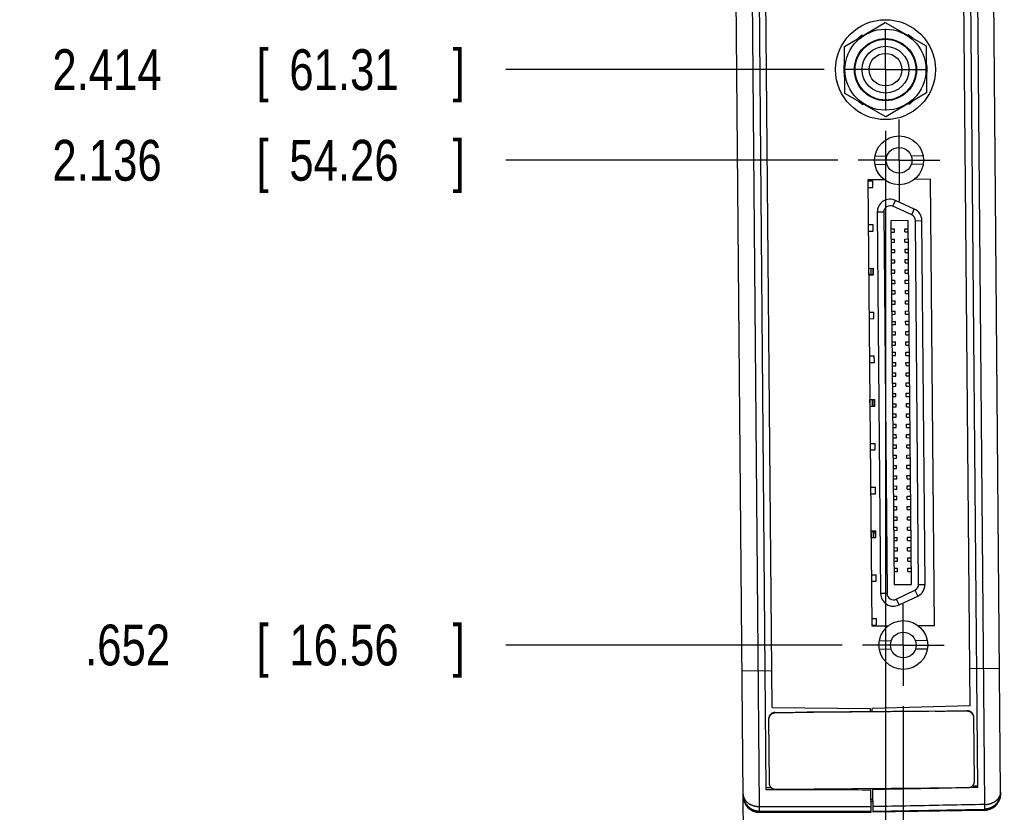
# Model space of a CAD drawing. Header units: inches. Extents: x 0 to 22, y 0 to 17.
# Tile 4 of 36: x 1.9 to 4.9, y 6.4 to 8.8. Entities that reach past the tile are written whole.
import ezdxf

# ---------------------------------------------------------------- set-up
doc = ezdxf.new("R2010")
doc.units = ezdxf.units.IN
doc.header["$LTSCALE"] = 1.21
doc.header["$MEASUREMENT"] = 0
doc.linetypes.add('CENTER', pattern=[0.6, 0.375, -0.075, 0.075, -0.075])
doc.layers.get('0').update_dxf_attribs({"linetype": 'CONTINUOUS'})
doc.layers.add('DEFAULT_1', color=7, linetype='CENTER')
doc.layers.add('DIMENSIONS', color=7, linetype='CONTINUOUS')
doc.styles.get("Standard").update_dxf_attribs({"font": 'txt', "width": 0.8})
doc.dimstyles.new('DIMSTYLE_2', dxfattribs={"dimtxt": 0.125, "dimasz": 0.18, "dimexe": 0.18, "dimexo": 0.0625, "dimgap": 0.09, "dimtad": 0, "dimtih": 1, "dimtoh": 1, "dimdec": 3, "dimzin": 4, "dimdsep": 46, "dimtxsty": 'STANDARD', "dimblk": '_FILLED', "dimblk1": '_FILLED', "dimblk2": '_FILLED', "dimcen": 0.09, "dimadec": 0, "dimazin": 0, "dimtp": 0.01, "dimtm": 0.01, "dimtfac": 1, "dimtdec": 3, "dimtofl": 0, "dimtmove": 0, "dimatfit": 3, "dimldrblk": '_FILLED', "dimfxl": 1, "dimtolj": 1, "dimtzin": 4, "dimarcsym": 0})

# ---------------------------------------------------------------- blocks, each defined once
blk = doc.blocks.new('*D4')
at = {"layer": 'DIMENSIONS', "color": 2, "linetype": 'CONTINUOUS'}
blk.add_line((4.3975, 6.8879), (3.3687, 6.8879), dxfattribs=at)
at = {"layer": 'DIMENSIONS', "color": 2, "linetype": 'CONTINUOUS', "width": 0.8}
for s, p in [('[', (2.6062, 6.8254)), (']', (3.2062, 6.8254)), ('.652', (2.0812, 6.8254)), ('16.56', (2.7062, 6.8254))]:
    blk.add_text(s, height=0.125, dxfattribs=at).set_placement(p)
blk = doc.blocks.new('_FILLED')
at = {"color": 0, "linetype": 'BYBLOCK'}
blk.add_solid([(0, 0), (-1, 0.174), (-1, -0.174)], dxfattribs=at)
blk = doc.blocks.new('*D5')
at = {"layer": 'DIMENSIONS', "color": 2, "linetype": 'CONTINUOUS'}
blk.add_line((4.3846, 8.3721), (3.3687, 8.3721), dxfattribs=at)
at = {"layer": 'DIMENSIONS', "color": 2, "linetype": 'CONTINUOUS', "width": 0.8}
for s, p in [('2.136', (1.9812, 8.3096)), ('[', (2.6062, 8.3096)), ('54.26', (2.7062, 8.3096)), (']', (3.2062, 8.3096))]:
    blk.add_text(s, height=0.125, dxfattribs=at).set_placement(p)
blk = doc.blocks.new('*D6')
at = {"layer": 'DIMENSIONS', "color": 2, "linetype": 'CONTINUOUS'}
blk.add_line((4.3429, 8.6496), (3.3687, 8.6496), dxfattribs=at)
at = {"layer": 'DIMENSIONS', "color": 2, "linetype": 'CONTINUOUS', "width": 0.8}
for s, p in [('2.414', (1.9812, 8.5871)), ('[', (2.6062, 8.5871)), ('61.31', (2.7062, 8.5871)), (']', (3.2062, 8.5871))]:
    blk.add_text(s, height=0.125, dxfattribs=at).set_placement(p)
blk = doc.blocks.new('*D7')
at = {"layer": 'DIMENSIONS', "color": 2, "linetype": 'CONTINUOUS'}
blk.add_line((4.3797, 8.9278), (3.3687, 8.9278), dxfattribs=at)
at = {"layer": 'DIMENSIONS', "color": 2, "linetype": 'CONTINUOUS', "width": 0.8}
for s, p in [('2.692', (1.9812, 8.8653)), ('[', (2.6062, 8.8653)), ('68.37', (2.7062, 8.8653)), (']', (3.2062, 8.8653))]:
    blk.add_text(s, height=0.125, dxfattribs=at).set_placement(p)
blk = doc.blocks.new('*D8')
at = {"layer": 'DIMENSIONS', "color": 2, "linetype": 'CONTINUOUS'}
blk.add_line((4.3667, 10.412), (3.3687, 10.412), dxfattribs=at)
at = {"layer": 'DIMENSIONS', "color": 2, "linetype": 'CONTINUOUS', "width": 0.8}
for s, p in [('4.176', (1.8812, 10.3495)), ('[', (2.5062, 10.3495)), ('106.07', (2.6062, 10.3495)), (']', (3.2062, 10.3495))]:
    blk.add_text(s, height=0.125, dxfattribs=at).set_placement(p)
blk = doc.blocks.new('*D9')
at = {"layer": 'DIMENSIONS', "color": 2, "linetype": 'CONTINUOUS'}
blk.add_line((4.5119, 11.0621), (3.3687, 11.0621), dxfattribs=at)
at = {"layer": 'DIMENSIONS', "color": 2, "linetype": 'CONTINUOUS', "width": 0.8}
for s, p in [('4.826', (1.8812, 10.9996)), ('[', (2.5062, 10.9996)), ('122.59', (2.6062, 10.9996)), (']', (3.2062, 10.9996))]:
    blk.add_text(s, height=0.125, dxfattribs=at).set_placement(p)
blk = doc.blocks.new('*D11')
at = {"layer": 'DIMENSIONS', "color": 2, "linetype": 'CONTINUOUS'}
for p, q in [((4.5851, 6.7003), (4.5851, 6.0531)), ((4.5851, 6.0531), (4.7926, 5.8057)), ((4.7926, 5.8057), (4.7926, 5.4281))]:
    blk.add_line(p, q, dxfattribs=at)
at = {"layer": 'DIMENSIONS', "color": 2, "linetype": 'CONTINUOUS', "width": 0.8}
for s, p in [(']', (4.8551, 5.2656)), ('8.78', (4.8551, 4.8656)), ('[', (4.8551, 4.7656)), ('.346', (4.8551, 4.2406)), ('4X ', (4.8551, 3.9406))]:
    blk.add_text(s, height=0.125, rotation=90, dxfattribs=at).set_placement(p)
blk = doc.blocks.new('*D12')
at = {"layer": 'DIMENSIONS', "color": 2, "linetype": 'CONTINUOUS'}
blk.add_line((4.5305, 8.462), (4.5305, 5.4281), dxfattribs=at)
at = {"layer": 'DIMENSIONS', "color": 2, "linetype": 'CONTINUOUS', "width": 0.8}
for s, p in [(']', (4.593, 5.2656)), ('7.39', (4.593, 4.8656)), ('[', (4.593, 4.7656)), ('.291', (4.593, 4.2406))]:
    blk.add_text(s, height=0.125, rotation=90, dxfattribs=at).set_placement(p)
blk = doc.blocks.new('*D14')
at = {"layer": 'DIMENSIONS', "color": 2, "linetype": 'CONTINUOUS'}
blk.add_line((4.6995, 11.2497), (4.6995, 11.8698), dxfattribs=at)
at = {"layer": 'DIMENSIONS', "color": 2, "linetype": 'CONTINUOUS', "width": 0.8}
for s, p in [(']', (4.762, 13.0573)), ('11.68', (4.762, 12.5573)), ('[', (4.762, 12.4573)), ('.460', (4.762, 11.9323))]:
    blk.add_text(s, height=0.125, rotation=90, dxfattribs=at).set_placement(p)

msp = doc.modelspace()

# ---------------------------------------------------------------- linework, layer by layer
at = {"color": 7, "linetype": 'CONTINUOUS'}
for p, q in [((4.8828, 6.4377), (4.8419, 11.1328)), ((4.0949, 6.4253), (4.0562, 10.8605)), ((4.8127, 6.4515), (4.7743, 10.8523)), ((4.1263, 10.8466), (4.1647, 6.4459)), ((4.1836, 6.6965), (4.1495, 10.5964)), ((4.7895, 6.7018), (4.7555, 10.6016)), ((4.4049, 8.7207), (4.5293, 8.7939)), ((4.5293, 8.7939), (4.6549, 8.7229)), ((4.4606, 8.7535), (4.4589, 8.7551)), ((4.6003, 8.7563), (4.5987, 8.7547)), ((4.4062, 8.5763), (4.4049, 8.7207)), ((4.6549, 8.7229), (4.6561, 8.5785)), ((4.4053, 8.6735), (4.4053, 8.6735)), ((4.6557, 8.6257), (4.6558, 8.6257)), ((4.5318, 8.5053), (4.4062, 8.5763)), ((4.6561, 8.5785), (4.5318, 8.5053)), ((4.4608, 8.5429), (4.4624, 8.5445)), ((4.6005, 8.5457), (4.6021, 8.5441)), ((4.5348, 8.3845), (4.4983, 8.3842)), ((4.6457, 8.3855), (4.6093, 8.3852)), ((4.535, 8.359), (4.4986, 8.3586)), ((4.646, 8.3599), (4.6095, 8.3596)), ((4.5257, 8.3127), (4.4767, 8.3122)), ((4.4767, 8.3122), (4.4886, 6.9463)), ((4.4767, 8.3092), (4.4916, 8.3094)), ((4.4769, 8.2892), (4.4918, 8.2893)), ((4.4918, 8.2893), (4.4916, 8.3094)), ((4.5257, 8.3135), (4.5257, 8.3127)), ((4.6197, 8.3135), (4.6197, 8.3143)), ((4.6687, 8.3139), (4.6197, 8.3135)), ((4.6806, 6.948), (4.6687, 8.3139)), ((4.6188, 8.2229), (4.5611, 8.2492)), ((4.5054, 8.213), (4.5156, 7.0457)), ((4.4779, 8.1752), (4.4928, 8.1754)), ((4.493, 8.1553), (4.4928, 8.1754)), ((4.6003, 8.1873), (4.5472, 8.1868)), ((4.5472, 8.1868), (4.5569, 7.0727)), ((4.6101, 7.0731), (4.6003, 8.1873)), ((4.6516, 7.0737), (4.6419, 8.1874)), ((4.478, 8.1551), (4.493, 8.1553)), ((4.5474, 8.1622), (4.5582, 8.1623)), ((4.5475, 8.1524), (4.5583, 8.1525)), ((4.5583, 8.1525), (4.5582, 8.1623)), ((4.5897, 8.1626), (4.6006, 8.1627)), ((4.5898, 8.1527), (4.5897, 8.1626)), ((4.5898, 8.1527), (4.6006, 8.1528)), ((4.5477, 8.1307), (4.5585, 8.1308)), ((4.5478, 8.1209), (4.5586, 8.121)), ((4.5586, 8.121), (4.5585, 8.1308)), ((4.59, 8.1311), (4.6008, 8.1312)), ((4.5901, 8.1212), (4.59, 8.1311)), ((4.5901, 8.1212), (4.6009, 8.1213)), ((4.548, 8.0992), (4.5588, 8.0993)), ((4.548, 8.0894), (4.5589, 8.0895)), ((4.5589, 8.0895), (4.5588, 8.0993)), ((4.5903, 8.0996), (4.6011, 8.0997)), ((4.5904, 8.0897), (4.5903, 8.0996)), ((4.5904, 8.0897), (4.6012, 8.0898)), ((4.5482, 8.0677), (4.5591, 8.0678)), ((4.5483, 8.0579), (4.5591, 8.058)), ((4.5591, 8.058), (4.5591, 8.0678)), ((4.5906, 8.0681), (4.6014, 8.0682)), ((4.5906, 8.0583), (4.5906, 8.0681)), ((4.5906, 8.0583), (4.6015, 8.0583)), ((4.479, 8.0412), (4.494, 8.0413)), ((4.4792, 8.0211), (4.4942, 8.0213)), ((4.4797, 8.0228), (4.4796, 8.0412)), ((4.4797, 8.0228), (4.4925, 8.0229)), ((4.4872, 8.0229), (4.4871, 8.0413)), ((4.4925, 8.0213), (4.4924, 8.0413)), ((4.4942, 8.0213), (4.494, 8.0413)), ((4.5485, 8.0362), (4.5593, 8.0363)), ((4.5486, 8.0264), (4.5594, 8.0265)), ((4.5594, 8.0265), (4.5593, 8.0363)), ((4.5908, 8.0366), (4.6017, 8.0367)), ((4.5909, 8.0268), (4.5908, 8.0366)), ((4.5909, 8.0268), (4.6017, 8.0268)), ((4.5488, 8.0047), (4.5596, 8.0048)), ((4.5489, 7.9949), (4.5597, 7.995)), ((4.5597, 7.995), (4.5596, 8.0048)), ((4.5911, 8.0051), (4.6019, 8.0052)), ((4.5912, 7.9953), (4.5911, 8.0051)), ((4.5912, 7.9953), (4.602, 7.9954)), ((4.5491, 7.9732), (4.5599, 7.9733)), ((4.5491, 7.9634), (4.56, 7.9635)), ((4.56, 7.9635), (4.5599, 7.9733)), ((4.5914, 7.9736), (4.6022, 7.9737)), ((4.5915, 7.9638), (4.5914, 7.9736)), ((4.5915, 7.9638), (4.6023, 7.9639)), ((4.5493, 7.9417), (4.5602, 7.9418)), ((4.5494, 7.9319), (4.5602, 7.932)), ((4.5602, 7.932), (4.5602, 7.9418)), ((4.5917, 7.9421), (4.6025, 7.9422)), ((4.5917, 7.9323), (4.5917, 7.9421)), ((4.5917, 7.9323), (4.6026, 7.9324)), ((4.4802, 7.9072), (4.4952, 7.9073)), ((4.4953, 7.8873), (4.4952, 7.9073)), ((4.5496, 7.9102), (4.5604, 7.9103)), ((4.5497, 7.9004), (4.5605, 7.9005)), ((4.5605, 7.9005), (4.5604, 7.9103)), ((4.5919, 7.9106), (4.6028, 7.9107)), ((4.592, 7.9008), (4.5919, 7.9106)), ((4.592, 7.9008), (4.6028, 7.9009)), ((4.4804, 7.8871), (4.4953, 7.8873)), ((4.5499, 7.8788), (4.5607, 7.8788)), ((4.55, 7.8689), (4.5608, 7.869)), ((4.5608, 7.869), (4.5607, 7.8788)), ((4.5922, 7.8791), (4.603, 7.8792)), ((4.5923, 7.8693), (4.5922, 7.8791)), ((4.5923, 7.8693), (4.6031, 7.8694)), ((4.5502, 7.8473), (4.561, 7.8474)), ((4.5502, 7.8374), (4.5611, 7.8375)), ((4.5611, 7.8375), (4.561, 7.8474)), ((4.5925, 7.8476), (4.6033, 7.8477)), ((4.5926, 7.8378), (4.5925, 7.8476)), ((4.5926, 7.8378), (4.6034, 7.8379)), ((4.5504, 7.8158), (4.5613, 7.8159)), ((4.5505, 7.8059), (4.5613, 7.806)), ((4.5613, 7.806), (4.5613, 7.8159)), ((4.5928, 7.8161), (4.6036, 7.8162)), ((4.5928, 7.8063), (4.5928, 7.8161)), ((4.5928, 7.8063), (4.6037, 7.8064)), ((4.5507, 7.7843), (4.5615, 7.7844)), ((4.5508, 7.7744), (4.5616, 7.7745)), ((4.5616, 7.7745), (4.5615, 7.7844)), ((4.593, 7.7846), (4.6039, 7.7847)), ((4.5931, 7.7748), (4.593, 7.7846)), ((4.5931, 7.7748), (4.6039, 7.7749)), ((4.4814, 7.7732), (4.4963, 7.7733)), ((4.4815, 7.7531), (4.4965, 7.7532)), ((4.4965, 7.7532), (4.4963, 7.7733)), ((4.551, 7.7528), (4.5618, 7.7529)), ((4.5619, 7.743), (4.5618, 7.7529)), ((4.5933, 7.7531), (4.6041, 7.7532)), ((4.5934, 7.7433), (4.5933, 7.7531)), ((4.5934, 7.7433), (4.6042, 7.7434)), ((4.5511, 7.7429), (4.5619, 7.743)), ((4.5513, 7.7213), (4.5621, 7.7214)), ((4.5622, 7.7115), (4.5621, 7.7214)), ((4.5936, 7.7216), (4.6044, 7.7217)), ((4.5937, 7.7118), (4.5936, 7.7216)), ((4.5513, 7.7114), (4.5622, 7.7115)), ((4.5515, 7.6898), (4.5624, 7.6899)), ((4.5624, 7.68), (4.5624, 7.6899)), ((4.5937, 7.7118), (4.6045, 7.7119)), ((4.5939, 7.6902), (4.6047, 7.6902)), ((4.5939, 7.6803), (4.5939, 7.6902)), ((4.5516, 7.6799), (4.5624, 7.68)), ((4.5518, 7.6583), (4.5626, 7.6584)), ((4.5627, 7.6485), (4.5626, 7.6584)), ((4.5939, 7.6803), (4.6048, 7.6804)), ((4.5941, 7.6587), (4.605, 7.6588)), ((4.5942, 7.6488), (4.5941, 7.6587)), ((4.4825, 7.6392), (4.4975, 7.6393)), ((4.4832, 7.6191), (4.4831, 7.6392)), ((4.4908, 7.6192), (4.4906, 7.6393)), ((4.496, 7.6192), (4.4959, 7.6393)), ((4.4977, 7.6192), (4.4975, 7.6393)), ((4.5519, 7.6484), (4.5627, 7.6485)), ((4.5521, 7.6268), (4.5629, 7.6269)), ((4.563, 7.617), (4.5629, 7.6269)), ((4.5942, 7.6488), (4.605, 7.6489)), ((4.5944, 7.6272), (4.6052, 7.6273)), ((4.5945, 7.6173), (4.5944, 7.6272)), ((4.4827, 7.6191), (4.4977, 7.6192)), ((4.5522, 7.617), (4.563, 7.617)), ((4.5524, 7.5953), (4.5632, 7.5954)), ((4.5633, 7.5856), (4.5632, 7.5954)), ((4.5945, 7.6173), (4.6053, 7.6174)), ((4.5947, 7.5957), (4.6055, 7.5958)), ((4.5948, 7.5858), (4.5947, 7.5957)), ((4.5524, 7.5855), (4.5633, 7.5856)), ((4.5526, 7.5638), (4.5635, 7.5639)), ((4.5635, 7.5541), (4.5635, 7.5639)), ((4.5948, 7.5858), (4.6056, 7.5859)), ((4.595, 7.5642), (4.6058, 7.5643)), ((4.595, 7.5543), (4.595, 7.5642)), ((4.5527, 7.554), (4.5635, 7.5541)), ((4.595, 7.5543), (4.6059, 7.5544)), ((4.5952, 7.5327), (4.6061, 7.5328)), ((4.5953, 7.5228), (4.5952, 7.5327)), ((4.4837, 7.5052), (4.4987, 7.5053)), ((4.4988, 7.4852), (4.4987, 7.5053)), ((4.5529, 7.5323), (4.5637, 7.5324)), ((4.553, 7.5225), (4.5638, 7.5226)), ((4.5638, 7.5226), (4.5637, 7.5324)), ((4.5953, 7.5228), (4.6061, 7.5229)), ((4.4839, 7.4851), (4.4988, 7.4852)), ((4.5532, 7.5008), (4.564, 7.5009)), ((4.5533, 7.491), (4.5641, 7.4911)), ((4.5641, 7.4911), (4.564, 7.5009)), ((4.5955, 7.5012), (4.6063, 7.5013)), ((4.5956, 7.4913), (4.5955, 7.5012)), ((4.5956, 7.4913), (4.6064, 7.4914)), ((4.5535, 7.4693), (4.5643, 7.4694)), ((4.5535, 7.4595), (4.5644, 7.4596)), ((4.5644, 7.4596), (4.5643, 7.4694)), ((4.5958, 7.4697), (4.6066, 7.4698)), ((4.5959, 7.4598), (4.5958, 7.4697)), ((4.5959, 7.4598), (4.6067, 7.4599)), ((4.5537, 7.4378), (4.5646, 7.4379)), ((4.5538, 7.428), (4.5646, 7.4281)), ((4.5646, 7.4281), (4.5646, 7.4379)), ((4.596, 7.4382), (4.6069, 7.4383)), ((4.5961, 7.4284), (4.596, 7.4382)), ((4.5961, 7.4284), (4.607, 7.4284)), ((4.554, 7.4063), (4.5648, 7.4064)), ((4.5541, 7.3965), (4.5649, 7.3966)), ((4.5649, 7.3966), (4.5648, 7.4064)), ((4.5963, 7.4067), (4.6072, 7.4068)), ((4.5964, 7.3969), (4.5963, 7.4067)), ((4.5964, 7.3969), (4.6072, 7.397)), ((4.4849, 7.3712), (4.4998, 7.3713)), ((4.5, 7.3512), (4.4998, 7.3713)), ((4.5543, 7.3748), (4.5651, 7.3749)), ((4.5544, 7.365), (4.5652, 7.3651)), ((4.5652, 7.3651), (4.5651, 7.3749)), ((4.5966, 7.3752), (4.6074, 7.3753)), ((4.5967, 7.3654), (4.5966, 7.3752)), ((4.5967, 7.3654), (4.6075, 7.3655)), ((4.4851, 7.3511), (4.5, 7.3512)), ((4.5546, 7.3433), (4.5654, 7.3434)), ((4.5546, 7.3335), (4.5655, 7.3336)), ((4.5655, 7.3336), (4.5654, 7.3434)), ((4.5969, 7.3437), (4.6077, 7.3438)), ((4.597, 7.3339), (4.5969, 7.3437)), ((4.597, 7.3339), (4.6078, 7.334)), ((4.5548, 7.3118), (4.5657, 7.3119)), ((4.5549, 7.302), (4.5657, 7.3021)), ((4.5657, 7.3021), (4.5657, 7.3119)), ((4.5971, 7.3122), (4.608, 7.3123)), ((4.5972, 7.3024), (4.5971, 7.3122)), ((4.5972, 7.3024), (4.6081, 7.3025)), ((4.5551, 7.2804), (4.5659, 7.2804)), ((4.5552, 7.2705), (4.566, 7.2706)), ((4.566, 7.2706), (4.5659, 7.2804)), ((4.5974, 7.2807), (4.6083, 7.2808)), ((4.5975, 7.2709), (4.5974, 7.2807)), ((4.5975, 7.2709), (4.6083, 7.271)), ((4.4861, 7.2371), (4.501, 7.2373)), ((4.4866, 7.2355), (4.4994, 7.2356)), ((4.4868, 7.2171), (4.4866, 7.2355)), ((4.4943, 7.2171), (4.4941, 7.2355)), ((4.4995, 7.2172), (4.4994, 7.2373)), ((4.5012, 7.2172), (4.501, 7.2373)), ((4.5554, 7.2489), (4.5662, 7.249)), ((4.5555, 7.239), (4.5663, 7.2391)), ((4.5663, 7.2391), (4.5662, 7.249)), ((4.5977, 7.2492), (4.6085, 7.2493)), ((4.5978, 7.2394), (4.5977, 7.2492)), ((4.5978, 7.2394), (4.6086, 7.2395)), ((4.4862, 7.2171), (4.5012, 7.2172)), ((4.5557, 7.2174), (4.5665, 7.2175)), ((4.5557, 7.2075), (4.5666, 7.2076)), ((4.5666, 7.2076), (4.5665, 7.2175)), ((4.598, 7.2177), (4.6088, 7.2178)), ((4.5981, 7.2079), (4.598, 7.2177)), ((4.5981, 7.2079), (4.6089, 7.208)), ((4.5559, 7.1859), (4.5668, 7.186)), ((4.556, 7.176), (4.5668, 7.1761)), ((4.5668, 7.1761), (4.5668, 7.186)), ((4.5982, 7.1862), (4.6091, 7.1863)), ((4.5983, 7.1764), (4.5982, 7.1862)), ((4.5983, 7.1764), (4.6092, 7.1765)), ((4.5562, 7.1544), (4.567, 7.1545)), ((4.5563, 7.1445), (4.5671, 7.1446)), ((4.5671, 7.1446), (4.567, 7.1545)), ((4.5985, 7.1547), (4.6093, 7.1548)), ((4.5986, 7.1449), (4.5985, 7.1547)), ((4.5986, 7.1449), (4.6094, 7.145)), ((4.5565, 7.1229), (4.5673, 7.123)), ((4.5566, 7.113), (4.5674, 7.1131)), ((4.5674, 7.1131), (4.5673, 7.123)), ((4.5988, 7.1232), (4.6096, 7.1233)), ((4.5989, 7.1134), (4.5988, 7.1232)), ((4.5989, 7.1134), (4.6097, 7.1135)), ((4.4872, 7.1031), (4.5022, 7.1033)), ((4.4874, 7.0831), (4.5023, 7.0832)), ((4.5023, 7.0832), (4.5022, 7.1033)), ((4.5569, 7.0727), (4.6101, 7.0731)), ((4.5719, 7.0106), (4.6292, 7.0379)), ((4.4884, 6.9691), (4.5033, 6.9693)), ((4.5035, 6.9492), (4.5033, 6.9693)), ((4.4886, 6.949), (4.5035, 6.9492)), ((4.4886, 6.9463), (4.5376, 6.9467)), ((4.5376, 6.9467), (4.5376, 6.9457)), ((4.6316, 6.9475), (4.6806, 6.948)), ((4.6316, 6.9465), (4.6316, 6.9475)), ((4.5478, 6.9004), (4.5113, 6.9)), ((4.6587, 6.9013), (4.6222, 6.901)), ((4.548, 6.8748), (4.5115, 6.8744)), ((4.6589, 6.8757), (4.6224, 6.8754)), ((4.1836, 6.6965), (4.4836, 6.6939)), ((4.4836, 6.6939), (4.4837, 6.6839)), ((4.7895, 6.7018), (4.4896, 6.6939)), ((4.4897, 6.6839), (4.4896, 6.6939)), ((4.1729, 6.6614), (4.1746, 6.4641)), ((4.7807, 6.6849), (4.1927, 6.6798)), ((4.6825, 6.6856), (4.2909, 6.6822)), ((4.8026, 6.4696), (4.8008, 6.6669)), ((4.1947, 6.4464), (4.7827, 6.4515)), ((4.4864, 6.3757), (4.4857, 6.4489)), ((4.4924, 6.3757), (4.4917, 6.449)), ((4.0949, 6.4254), (4.0949, 6.4253)), ((4.0972, 6.1652), (4.0949, 6.4252)), ((4.8828, 6.4377), (4.8829, 6.4321)), ((4.8829, 6.4321), (4.8829, 6.4322)), ((4.4861, 6.4091), (4.49, 6.4092)), ((4.4921, 6.4092), (4.4861, 6.4092)), ((4.4861, 6.4091), (4.4901, 6.4091)), ((4.4921, 6.4091), (4.4877, 6.4091)), ((4.8633, 6.392), (4.8635, 6.3922)), ((4.8638, 6.3924), (4.864, 6.3925)), ((4.8643, 6.3928), (4.8645, 6.393)), ((4.8648, 6.3932), (4.8649, 6.3933)), ((4.8807, 6.4171), (4.8808, 6.4175)), ((4.1449, 6.3794), (4.4863, 6.3792)), ((4.4864, 6.3757), (4.1449, 6.3757)), ((4.1449, 6.3756), (4.4864, 6.3756)), ((4.4864, 6.3756), (4.4864, 6.3757)), ((4.4923, 6.3792), (4.8338, 6.3855)), ((4.8338, 6.3817), (4.4924, 6.3758)), ((4.8338, 6.3816), (4.8338, 6.3817))]:
    msp.add_line(p, q, dxfattribs=at)
at = {"color": 9, "linetype": 'CONTINUOUS'}
for p, q in [((4.1448, 6.3934), (4.1054, 10.8987)), ((4.7943, 10.9047), (4.8336, 6.3994)), ((4.553, 8.2313), (4.5611, 8.2492)), ((4.6107, 8.205), (4.553, 8.2313)), ((4.5251, 8.2132), (4.5054, 8.213)), ((4.5251, 8.2132), (4.5353, 7.0459)), ((4.6107, 8.205), (4.6188, 8.2229)), ((4.6222, 8.1872), (4.6419, 8.1874)), ((4.6319, 7.0736), (4.6222, 8.1872)), ((4.5635, 7.0283), (4.6207, 7.0556)), ((4.6207, 7.0556), (4.6292, 7.0379)), ((4.6319, 7.0736), (4.6516, 7.0737)), ((4.5353, 7.0459), (4.5156, 7.0457)), ((4.5635, 7.0283), (4.5719, 7.0106)), ((4.0916, 6.8087), (4.1826, 6.8095)), ((4.8795, 6.8156), (4.7885, 6.8148)), ((4.1927, 6.6812), (4.1927, 6.6798)), ((4.7807, 6.6863), (4.7807, 6.6849))]:
    msp.add_line(p, q, dxfattribs=at)
at = {"color": 7, "linetype": 'CONTINUOUS'}
for points in [[(4.0949, 6.4307), (4.0949, 6.4287), (4.0951, 6.4265), (4.0953, 6.4243), (4.0957, 6.4221), (4.0961, 6.4199), (4.0966, 6.4178), (4.0972, 6.4157), (4.0979, 6.4136), (4.0986, 6.4116), (4.0995, 6.4096), (4.1004, 6.4076), (4.1014, 6.4057), (4.1025, 6.4038), (4.1036, 6.402), (4.1048, 6.4003), (4.1061, 6.3986), (4.1074, 6.3969), (4.1088, 6.3954), (4.1103, 6.3939), (4.1118, 6.3924), (4.1133, 6.391), (4.115, 6.3897), (4.1166, 6.3885), (4.1183, 6.3874), (4.12, 6.3863), (4.1218, 6.3853), (4.1236, 6.3843), (4.1255, 6.3835), (4.1273, 6.3827), (4.1292, 6.382), (4.1312, 6.3814), (4.1331, 6.3809), (4.1351, 6.3804), (4.137, 6.3801), (4.139, 6.3798), (4.141, 6.3796), (4.143, 6.3795), (4.1449, 6.3794)], [(4.8338, 6.3855), (4.8356, 6.3855), (4.8376, 6.3857), (4.8396, 6.3859), (4.8416, 6.3862), (4.8435, 6.3866), (4.8454, 6.3871), (4.8473, 6.3877), (4.8492, 6.3883), (4.8511, 6.389), (4.853, 6.3898), (4.8548, 6.3907), (4.8566, 6.3917), (4.8584, 6.3927), (4.8601, 6.3938), (4.8618, 6.395), (4.8634, 6.3962), (4.865, 6.3975), (4.8665, 6.3989), (4.868, 6.4004), (4.8694, 6.4019), (4.8708, 6.4035), (4.8721, 6.4051), (4.8734, 6.4069), (4.8745, 6.4086), (4.8757, 6.4104), (4.8767, 6.4123), (4.8777, 6.4142), (4.8786, 6.4162), (4.8794, 6.4182), (4.8801, 6.4203), (4.8807, 6.4224), (4.8813, 6.4245), (4.8818, 6.4266), (4.8822, 6.4287), (4.8825, 6.4309), (4.8827, 6.4331), (4.8828, 6.4354), (4.8828, 6.4373)], [(4.8808, 6.4174), (4.8813, 6.4191), (4.8818, 6.4214), (4.8822, 6.4236), (4.8826, 6.4259), (4.8826, 6.4264)], [(4.8808, 6.4175), (4.881, 6.4179), (4.8811, 6.4183), (4.8812, 6.4186), (4.8813, 6.419), (4.8814, 6.4194), (4.8815, 6.4198), (4.8816, 6.4202), (4.8817, 6.4207), (4.8818, 6.4211), (4.8818, 6.4215), (4.8819, 6.4219), (4.882, 6.4224), (4.8821, 6.4228), (4.8822, 6.4233)], [(4.8822, 6.4233), (4.8823, 6.4238), (4.8823, 6.4242), (4.8824, 6.4247), (4.8825, 6.4252), (4.8826, 6.426)], [(4.8631, 6.3919), (4.8634, 6.3921), (4.8639, 6.3924), (4.8644, 6.3929), (4.865, 6.3933), (4.8656, 6.3939), (4.8664, 6.3946), (4.8673, 6.3954), (4.868, 6.396)]]:
    msp.add_lwpolyline(points, dxfattribs=at)
for centre, radius in [((4.5305, 8.6496), 0.153), ((4.5305, 8.6496), 0.124), ((4.5305, 8.6496), 0.095), ((4.5305, 8.6496), 0.093), ((4.5305, 8.6496), 0.0715), ((4.5305, 8.6496), 0.05), ((4.5722, 8.3721), 0.0748), ((4.5722, 8.3721), 0.0394), ((4.5851, 6.8879), 0.0748), ((4.5851, 6.8879), 0.0394)]:
    msp.add_circle(centre, radius, dxfattribs=at)
for centre, radius, start, end in [((4.5305, 8.6496), 0.1275, 124.1764, 131.855), ((4.5305, 8.6496), 0.1275, 49.145, 56.8236), ((4.5305, 8.6496), 0.1275, 169.1764, 191.8236), ((4.5305, 8.6496), 0.1275, 349.1764, 11.8236), ((4.5305, 8.6496), 0.1275, 229.145, 236.8236), ((4.5305, 8.6496), 0.1275, 304.1764, 311.855), ((4.5448, 8.2134), 0.0394, 65.5, 180.5), ((4.6025, 8.1871), 0.0394, 0.5, 65.5), ((4.6122, 7.0734), 0.0394, 295.5, 0.5), ((4.555, 7.0461), 0.0394, 180.5, 295.5), ((4.1449, 6.4257), 0.05, 180.5154, 270), ((4.1449, 6.4257), 0.05, 180.4623, 180.5377), ((4.1449, 6.4256), 0.05, 180.5, 270), ((4.8329, 6.4317), 0.05, 271, 0.4847), ((4.8329, 6.4317), 0.05, 306.4581, 0.5021), ((4.8329, 6.4317), 0.05, 0.4856, 0.5144)]:
    msp.add_arc(centre, radius, start, end, dxfattribs=at)
at = {"color": 9, "linetype": 'CONTINUOUS'}
for centre, start, end in [((4.5448, 8.2134), 65.5, 180.5), ((4.6025, 8.1871), 0.5, 65.5), ((4.6122, 7.0734), 295.5, 0.5), ((4.555, 7.0461), 180.5, 295.5)]:
    msp.add_arc(centre, 0.0197, start, end, dxfattribs=at)
at = {"color": 7, "linetype": 'CONTINUOUS'}
for points, knots in [([(4.1927, 6.6812), (4.1923, 6.6812), (4.1916, 6.6812), (4.1906, 6.6811), (4.1896, 6.6809), (4.1885, 6.6807), (4.1875, 6.6805), (4.1865, 6.6802), (4.1855, 6.6798), (4.1846, 6.6794), (4.1836, 6.679), (4.1827, 6.6785), (4.1818, 6.6779), (4.1809, 6.6773), (4.1801, 6.6767), (4.1793, 6.676), (4.1786, 6.6753), (4.1779, 6.6746), (4.1772, 6.6738), (4.1766, 6.6729), (4.176, 6.6721), (4.1754, 6.6712), (4.1749, 6.6703), (4.1745, 6.6694), (4.1741, 6.6684), (4.1738, 6.6674), (4.1735, 6.6665), (4.1733, 6.6655), (4.1731, 6.6644), (4.1729, 6.6634), (4.1729, 6.6624), (4.1729, 6.6617), (4.1729, 6.6614)], [0, 0, 0, 0, 0.03348, 0.067174, 0.100978, 0.134822, 0.16861, 0.202321, 0.235916, 0.269459, 0.303, 0.336609, 0.370256, 0.403918, 0.437449, 0.470796, 0.504011, 0.537186, 0.570409, 0.603735, 0.637106, 0.67038, 0.703539, 0.736562, 0.769523, 0.802477, 0.835491, 0.868529, 0.901576, 0.934549, 0.967387, 1, 1, 1, 1]), ([(4.1927, 6.6798), (4.1924, 6.6798), (4.1917, 6.6798), (4.1906, 6.6797), (4.1896, 6.6795), (4.1886, 6.6793), (4.1876, 6.6791), (4.1866, 6.6788), (4.1856, 6.6784), (4.1846, 6.678), (4.1837, 6.6776), (4.1828, 6.6771), (4.1819, 6.6765), (4.181, 6.6759), (4.1802, 6.6753), (4.1794, 6.6746), (4.1786, 6.6739), (4.1779, 6.6731), (4.1773, 6.6723), (4.1766, 6.6715), (4.176, 6.6706), (4.1755, 6.6697), (4.175, 6.6688), (4.1745, 6.6679), (4.1741, 6.6669), (4.1738, 6.6659), (4.1735, 6.6649), (4.1733, 6.6639), (4.1731, 6.6629), (4.173, 6.6618), (4.1729, 6.6608), (4.1729, 6.6601), (4.1729, 6.6597)], [0, 0, 0, 0, 0.032998, 0.066204, 0.099528, 0.132908, 0.166251, 0.199545, 0.232749, 0.265933, 0.29915, 0.332474, 0.365884, 0.399359, 0.432759, 0.466025, 0.49921, 0.5324, 0.565688, 0.599129, 0.632669, 0.666171, 0.699608, 0.732948, 0.766261, 0.799597, 0.833025, 0.866511, 0.90004, 0.933514, 0.966865, 1, 1, 1, 1]), ([(4.1927, 6.6812), (4.2091, 6.6814), (4.2418, 6.6817), (4.2745, 6.682), (4.2909, 6.6822)], [0, 0, 0, 0, 0.500112, 1, 1, 1, 1]), ([(4.6825, 6.6856), (4.6989, 6.6857), (4.7316, 6.686), (4.7643, 6.6862), (4.7807, 6.6863)], [0, 0, 0, 0, 0.499888, 1, 1, 1, 1]), ([(4.8008, 6.6669), (4.8008, 6.6672), (4.8008, 6.6679), (4.8007, 6.6689), (4.8006, 6.6699), (4.8004, 6.6709), (4.8001, 6.6719), (4.7998, 6.6729), (4.7995, 6.6739), (4.7991, 6.6748), (4.7986, 6.6757), (4.7981, 6.6766), (4.7975, 6.6775), (4.7969, 6.6784), (4.7963, 6.6792), (4.7956, 6.6799), (4.7949, 6.6807), (4.7941, 6.6814), (4.7933, 6.682), (4.7925, 6.6827), (4.7916, 6.6832), (4.7907, 6.6838), (4.7898, 6.6843), (4.7888, 6.6847), (4.7879, 6.6851), (4.7869, 6.6854), (4.7859, 6.6857), (4.7848, 6.6859), (4.7838, 6.6861), (4.7828, 6.6863), (4.7817, 6.6863), (4.781, 6.6863), (4.7807, 6.6863)], [0, 0, 0, 0, 0.032613, 0.065452, 0.098425, 0.131474, 0.16451, 0.197522, 0.230475, 0.263437, 0.296462, 0.329624, 0.362899, 0.39627, 0.429598, 0.462824, 0.496, 0.529214, 0.562558, 0.596087, 0.629749, 0.663396, 0.697001, 0.73054, 0.764082, 0.797677, 0.831391, 0.865181, 0.899024, 0.932827, 0.96652, 1, 1, 1, 1]), ([(4.8009, 6.6652), (4.8008, 6.6656), (4.8008, 6.6662), (4.8007, 6.6673), (4.8006, 6.6683), (4.8004, 6.6694), (4.8001, 6.6704), (4.7998, 6.6714), (4.7995, 6.6724), (4.799, 6.6733), (4.7986, 6.6743), (4.7981, 6.6752), (4.7975, 6.6761), (4.7969, 6.6769), (4.7963, 6.6777), (4.7956, 6.6785), (4.7948, 6.6793), (4.7941, 6.68), (4.7933, 6.6806), (4.7924, 6.6813), (4.7916, 6.6818), (4.7907, 6.6824), (4.7897, 6.6829), (4.7888, 6.6833), (4.7878, 6.6837), (4.7868, 6.684), (4.7858, 6.6843), (4.7848, 6.6845), (4.7838, 6.6847), (4.7828, 6.6849), (4.7817, 6.6849), (4.781, 6.6849), (4.7807, 6.6849)], [0, 0, 0, 0, 0.033135, 0.066486, 0.09996, 0.133489, 0.166975, 0.200403, 0.233739, 0.267052, 0.300392, 0.333829, 0.367331, 0.400871, 0.434312, 0.4676, 0.50079, 0.533975, 0.567241, 0.600641, 0.634116, 0.667526, 0.70085, 0.734067, 0.767251, 0.800455, 0.833749, 0.867092, 0.900472, 0.933796, 0.967002, 1, 1, 1, 1]), ([(4.1746, 6.4641), (4.1746, 6.4638), (4.1746, 6.4632), (4.1747, 6.4622), (4.1748, 6.4613), (4.175, 6.4604), (4.1753, 6.4594), (4.1756, 6.4585), (4.176, 6.4576), (4.1764, 6.4568), (4.1768, 6.4559), (4.1774, 6.4551), (4.1779, 6.4543), (4.1785, 6.4535), (4.1792, 6.4528), (4.1799, 6.4521), (4.1806, 6.4514), (4.1813, 6.4508), (4.1822, 6.4502), (4.183, 6.4496), (4.1839, 6.4491), (4.1848, 6.4486), (4.1857, 6.4482), (4.1866, 6.4478), (4.1876, 6.4475), (4.1886, 6.4472), (4.1896, 6.4469), (4.1906, 6.4467), (4.1916, 6.4465), (4.1927, 6.4464), (4.1937, 6.4464), (4.1944, 6.4464), (4.1947, 6.4464)], [0, 0, 0, 0, 0.031645, 0.063484, 0.095447, 0.127489, 0.159535, 0.19159, 0.22364, 0.255767, 0.288037, 0.320532, 0.353233, 0.386126, 0.419084, 0.452059, 0.485112, 0.518336, 0.551819, 0.585612, 0.619651, 0.65379, 0.687998, 0.722242, 0.756588, 0.791078, 0.825767, 0.860599, 0.895544, 0.930486, 0.965342, 1, 1, 1, 1]), ([(4.8127, 6.4515), (4.7771, 6.4508), (4.7059, 6.4493), (4.5989, 6.4471), (4.5275, 6.4457), (4.4918, 6.4449)], [0, 0, 0, 0, 0.332636, 0.665969, 1, 1, 1, 1]), ([(4.7827, 6.4515), (4.7831, 6.4515), (4.7838, 6.4515), (4.7848, 6.4516), (4.7858, 6.4517), (4.7868, 6.4519), (4.7879, 6.4521), (4.7889, 6.4524), (4.7898, 6.4527), (4.7908, 6.4531), (4.7917, 6.4535), (4.7927, 6.4539), (4.7935, 6.4544), (4.7944, 6.455), (4.7952, 6.4555), (4.796, 6.4562), (4.7968, 6.4568), (4.7975, 6.4575), (4.7982, 6.4582), (4.7988, 6.4589), (4.7994, 6.4597), (4.7999, 6.4605), (4.8004, 6.4614), (4.8009, 6.4622), (4.8013, 6.4631), (4.8016, 6.464), (4.8019, 6.4649), (4.8022, 6.4658), (4.8023, 6.4668), (4.8025, 6.4677), (4.8025, 6.4687), (4.8026, 6.4693), (4.8026, 6.4696)], [0, 0, 0, 0, 0.034658, 0.069514, 0.104456, 0.139401, 0.174233, 0.208922, 0.243412, 0.277758, 0.312002, 0.34621, 0.380349, 0.414388, 0.448181, 0.481664, 0.514888, 0.547941, 0.580916, 0.613874, 0.646767, 0.679468, 0.711963, 0.744233, 0.77636, 0.80841, 0.840465, 0.872511, 0.904553, 0.936516, 0.968355, 1, 1, 1, 1]), ([(4.1647, 6.4459), (4.2003, 6.4458), (4.2716, 6.4455), (4.3786, 6.4452), (4.45, 6.445), (4.4858, 6.4449)], [0, 0, 0, 0, 0.332636, 0.665969, 1, 1, 1, 1]), ([(4.1449, 6.3756), (4.1449, 6.3756), (4.1449, 6.3757), (4.1449, 6.3757), (4.1449, 6.3757), (4.1449, 6.3757)], [0, 0, 0, 0, 0.333333, 0.666667, 1, 1, 1, 1])]:
    msp.add_open_spline(points, degree=3, knots=knots, dxfattribs=at)
for points in [[(4.1812, 6.4509), (4.1757, 6.4509), (4.1702, 6.4508), (4.1647, 6.4508)], [(4.7961, 6.4563), (4.8016, 6.4563), (4.8072, 6.4564), (4.8127, 6.4565)], [(4.486, 6.4154), (4.488, 6.4154), (4.49, 6.4155), (4.492, 6.4155)], [(4.4864, 6.3757), (4.4864, 6.3757), (4.4864, 6.3757), (4.4864, 6.3757)]]:
    msp.add_open_spline(points, degree=3, dxfattribs=at)
at = {"color": 9, "linetype": 'CONTINUOUS'}
for points in [[(4.0949, 6.4308), (4.0949, 6.4308), (4.0949, 6.4307), (4.0949, 6.4307)], [(4.0949, 6.4307), (4.0949, 6.4307), (4.0949, 6.4307), (4.0949, 6.4307)], [(4.8828, 6.4373), (4.8828, 6.4374), (4.8828, 6.4375), (4.8828, 6.4377)], [(4.1409, 6.3796), (4.1413, 6.3796), (4.1417, 6.3795), (4.1421, 6.3795)], [(4.1449, 6.3756), (4.1449, 6.3756), (4.1449, 6.3756), (4.1449, 6.3756)]]:
    msp.add_open_spline(points, degree=3, dxfattribs=at)
for points, knots in [([(4.0949, 6.4307), (4.0949, 6.4302), (4.0949, 6.4292), (4.0951, 6.4277), (4.0953, 6.4261), (4.0956, 6.4246), (4.096, 6.423), (4.0965, 6.4215), (4.0971, 6.42), (4.0977, 6.4185), (4.0985, 6.417), (4.0993, 6.4156), (4.1002, 6.4142), (4.1012, 6.4128), (4.1022, 6.4114), (4.1034, 6.4101), (4.1045, 6.4088), (4.1058, 6.4076), (4.1071, 6.4064), (4.1085, 6.4052), (4.11, 6.4041), (4.1115, 6.403), (4.113, 6.402), (4.1146, 6.4011), (4.1163, 6.4002), (4.118, 6.3993), (4.1197, 6.3985), (4.1215, 6.3977), (4.1233, 6.3971), (4.1252, 6.3964), (4.127, 6.3959), (4.1289, 6.3953), (4.1309, 6.3949), (4.1328, 6.3945), (4.1348, 6.3942), (4.1368, 6.3939), (4.1387, 6.3937), (4.1407, 6.3935), (4.1428, 6.3934), (4.1441, 6.3934), (4.1448, 6.3934)], [0, 0, 0, 0, 0.020632, 0.043505, 0.066457, 0.089511, 0.112693, 0.136036, 0.159585, 0.183359, 0.207358, 0.231573, 0.256022, 0.280721, 0.305677, 0.330894, 0.356378, 0.382131, 0.408147, 0.434422, 0.460954, 0.48774, 0.514768, 0.54203, 0.569518, 0.597218, 0.625118, 0.653208, 0.681477, 0.709908, 0.73849, 0.767208, 0.796047, 0.824996, 0.854035, 0.883144, 0.912304, 0.941507, 0.970742, 1, 1, 1, 1]), ([(4.0949, 6.4284), (4.0949, 6.4277), (4.0949, 6.4263), (4.0951, 6.4242), (4.0953, 6.4221), (4.0957, 6.4201), (4.0961, 6.418), (4.0966, 6.416), (4.0972, 6.414), (4.0978, 6.412), (4.0986, 6.4101), (4.0994, 6.4082), (4.1004, 6.4063), (4.1014, 6.4045), (4.1024, 6.4027), (4.1036, 6.4009), (4.1048, 6.3992), (4.1061, 6.3976), (4.1075, 6.396), (4.1089, 6.3945), (4.1104, 6.393), (4.112, 6.3916), (4.1136, 6.3903), (4.1153, 6.389), (4.117, 6.3878), (4.1188, 6.3867), (4.1206, 6.3856), (4.1225, 6.3847), (4.1244, 6.3838), (4.1263, 6.3829), (4.1283, 6.3822), (4.1303, 6.3816), (4.1323, 6.381), (4.1344, 6.3805), (4.1365, 6.3801), (4.1386, 6.3798), (4.1401, 6.3797), (4.1408, 6.3796), (4.1409, 6.3796)], [0, 0, 0, 0, 0.028297, 0.056596, 0.084897, 0.113201, 0.141511, 0.169827, 0.198151, 0.226483, 0.254824, 0.283176, 0.311539, 0.339914, 0.368302, 0.396704, 0.425119, 0.453549, 0.481994, 0.510454, 0.538928, 0.567418, 0.595923, 0.624442, 0.652976, 0.681524, 0.710086, 0.73866, 0.767247, 0.795845, 0.824453, 0.853071, 0.881698, 0.910332, 0.938973, 0.967619, 0.996268, 1, 1, 1, 1]), ([(4.8336, 6.3994), (4.8343, 6.3994), (4.8357, 6.3995), (4.8377, 6.3996), (4.8398, 6.3998), (4.8418, 6.4001), (4.8438, 6.4004), (4.8458, 6.4008), (4.8478, 6.4012), (4.8498, 6.4017), (4.8517, 6.4023), (4.8536, 6.4029), (4.8555, 6.4036), (4.8573, 6.4044), (4.8591, 6.4052), (4.8609, 6.4061), (4.8626, 6.407), (4.8643, 6.408), (4.8659, 6.409), (4.8674, 6.4101), (4.8689, 6.4113), (4.8704, 6.4125), (4.8717, 6.4137), (4.873, 6.415), (4.8743, 6.4163), (4.8754, 6.4177), (4.8765, 6.4191), (4.8775, 6.4205), (4.8784, 6.422), (4.8793, 6.4235), (4.88, 6.425), (4.8807, 6.4265), (4.8813, 6.4281), (4.8818, 6.4296), (4.8822, 6.4312), (4.8825, 6.4328), (4.8827, 6.4344), (4.8828, 6.4359), (4.8828, 6.4369), (4.8828, 6.4373)], [0, 0, 0, 0, 0.030186, 0.060303, 0.090327, 0.120264, 0.150121, 0.17991, 0.209642, 0.239323, 0.268932, 0.298425, 0.327756, 0.356885, 0.3858, 0.414508, 0.443009, 0.471297, 0.499351, 0.527151, 0.554676, 0.581913, 0.608859, 0.635539, 0.661954, 0.6881, 0.713964, 0.739541, 0.764822, 0.789806, 0.814491, 0.838914, 0.863123, 0.887165, 0.911084, 0.934929, 0.958749, 0.982592, 1, 1, 1, 1]), ([(4.8829, 6.4353), (4.8829, 6.4346), (4.8828, 6.4332), (4.8827, 6.4311), (4.8825, 6.429), (4.8822, 6.427), (4.8819, 6.4249), (4.8814, 6.4229), (4.8808, 6.4209), (4.8802, 6.4189), (4.8795, 6.4169), (4.8787, 6.415), (4.8778, 6.4131), (4.8768, 6.4112), (4.8758, 6.4094), (4.8746, 6.4077), (4.8734, 6.4059), (4.8722, 6.4043), (4.8708, 6.4027), (4.8694, 6.4011), (4.8679, 6.3996), (4.8664, 6.3982), (4.8648, 6.3968), (4.8632, 6.3955), (4.8614, 6.3943), (4.8597, 6.3931), (4.8579, 6.3921), (4.856, 6.3911), (4.8541, 6.3901), (4.8522, 6.3893), (4.8503, 6.3885), (4.8483, 6.3878), (4.8462, 6.3872), (4.8442, 6.3867), (4.8421, 6.3863), (4.84, 6.3859), (4.8379, 6.3857), (4.8358, 6.3855), (4.8344, 6.3855), (4.8338, 6.3855)], [0, 0, 0, 0, 0.026867, 0.053735, 0.080605, 0.107479, 0.134358, 0.161243, 0.188135, 0.215035, 0.241943, 0.268862, 0.295792, 0.322732, 0.349686, 0.376652, 0.403631, 0.430624, 0.457631, 0.484652, 0.511687, 0.538737, 0.565801, 0.592879, 0.61997, 0.647075, 0.674193, 0.701323, 0.728465, 0.755617, 0.78278, 0.809951, 0.837131, 0.864318, 0.891511, 0.918708, 0.94591, 0.973114, 1, 1, 1, 1]), ([(4.1449, 6.3794), (4.1449, 6.3794), (4.1449, 6.3794), (4.1448, 6.3795), (4.1449, 6.3795), (4.1448, 6.3797), (4.1448, 6.3799), (4.1448, 6.3802), (4.1448, 6.3805), (4.1448, 6.3809), (4.1448, 6.3813), (4.1448, 6.3818), (4.1448, 6.3824), (4.1448, 6.3831), (4.1448, 6.3837), (4.1448, 6.3845), (4.1448, 6.3853), (4.1448, 6.3862), (4.1448, 6.3871), (4.1448, 6.388), (4.1448, 6.389), (4.1448, 6.3901), (4.1448, 6.3911), (4.1448, 6.3923), (4.1448, 6.393), (4.1448, 6.3934)], [0, 0, 0, 0, 0.000103, 0.000844, 0.006118, 0.016025, 0.030549, 0.049659, 0.073316, 0.101467, 0.134052, 0.171001, 0.212234, 0.257661, 0.307184, 0.360695, 0.418079, 0.47921, 0.543958, 0.61218, 0.68373, 0.758452, 0.836185, 0.916759, 1, 1, 1, 1]), ([(4.1448, 6.3934), (4.1826, 6.3934), (4.2584, 6.3933), (4.3723, 6.3932), (4.4482, 6.3931), (4.4862, 6.3931)], [0, 0, 0, 0, 0.332719, 0.66605, 1, 1, 1, 1]), ([(4.8336, 6.3994), (4.7961, 6.3987), (4.7206, 6.3973), (4.6068, 6.3952), (4.5306, 6.3938), (4.4922, 6.3931)], [0, 0, 0, 0, 0.329762, 0.663114, 1, 1, 1, 1]), ([(4.8336, 6.3994), (4.8336, 6.399), (4.8336, 6.3983), (4.8336, 6.3971), (4.8337, 6.3961), (4.8337, 6.395), (4.8337, 6.394), (4.8337, 6.3931), (4.8337, 6.3922), (4.8337, 6.3913), (4.8337, 6.3905), (4.8337, 6.3898), (4.8338, 6.3891), (4.8338, 6.3884), (4.8338, 6.3879), (4.8338, 6.3873), (4.8338, 6.3869), (4.8338, 6.3865), (4.8338, 6.3862), (4.8338, 6.3859), (4.8338, 6.3857), (4.8338, 6.3856), (4.8338, 6.3855), (4.8338, 6.3855), (4.8338, 6.3855), (4.8338, 6.3855)], [0, 0, 0, 0, 0.083281, 0.163833, 0.241549, 0.316258, 0.387794, 0.456001, 0.520731, 0.581848, 0.639221, 0.692728, 0.742252, 0.787686, 0.828929, 0.86589, 0.898486, 0.926648, 0.950313, 0.969432, 0.983963, 0.993877, 0.999157, 0.999908, 1, 1, 1, 1]), ([(4.1449, 6.3757), (4.1449, 6.3757), (4.1449, 6.3759), (4.1449, 6.3762), (4.1449, 6.3767), (4.1449, 6.3774), (4.1449, 6.3784), (4.1449, 6.3791), (4.1449, 6.3794)], [0, 0, 0, 0, 0.027917, 0.111544, 0.25082, 0.445648, 0.6959, 1, 1, 1, 1]), ([(4.8337, 6.3855), (4.8337, 6.3851), (4.8337, 6.3844), (4.8337, 6.3834), (4.8338, 6.3827), (4.8338, 6.3822), (4.8338, 6.3819), (4.8338, 6.3817), (4.8338, 6.3817)], [0, 0, 0, 0, 0.304103, 0.554354, 0.749181, 0.888457, 0.972084, 1, 1, 1, 1])]:
    msp.add_open_spline(points, degree=3, knots=knots, dxfattribs=at)
at = {"layer": 'DEFAULT_1', "color": 7, "linetype": 'CENTER'}
for p, q in [((4.5305, 8.6496), (4.5305, 8.7747)), ((4.5305, 8.6496), (4.4054, 8.6496)), ((4.5305, 8.6496), (4.6556, 8.6496)), ((4.5305, 8.6496), (4.5305, 8.5245)), ((4.5722, 8.3721), (4.5722, 8.4972)), ((4.5722, 8.3721), (4.4471, 8.3721)), ((4.5722, 8.3721), (4.6973, 8.3721)), ((4.5722, 8.3721), (4.5722, 8.247)), ((4.5851, 6.8879), (4.5851, 7.013)), ((4.5851, 6.8879), (4.46, 6.8879)), ((4.5851, 6.8879), (4.7102, 6.8879)), ((4.5851, 6.8879), (4.5851, 6.7628))]:
    msp.add_line(p, q, dxfattribs=at)

# ---------------------------------------------------------------- dimensions: what is measured, and where the dimension line sits
at = {"layer": 'DIMENSIONS', "color": 2, "linetype": 'CONTINUOUS'}
for feature_location, offset, dtype, origin, picture, middle in [((4.6995, 11.2497), (0, 0.6201), 1, (4.2396, 6.2359), '*D14', (4.6995, 12.5448)), ((4.5119, 11.0621), (-1.1432, 0), 0, (4.1145, 6.2359), '*D9', (2.5937, 11.0621)), ((4.3667, 10.412), (-0.9981, 0), 0, (4.1145, 6.2359), '*D8', (2.5937, 10.412)), ((4.3797, 8.9278), (-1.011, 0), 0, (4.1145, 6.2359), '*D7', (2.6437, 8.9278)), ((4.3429, 8.6496), (-0.9743, 0), 0, (4.1145, 6.2359), '*D6', (2.6437, 8.6496)), ((4.3846, 8.3721), (-1.0159, 0), 0, (4.1145, 6.2359), '*D5', (2.6437, 8.3721)), ((4.5305, 8.462), (0, -3.0339), 1, (4.2396, 6.1108), '*D12', (4.5305, 4.8031)), ((4.3975, 6.8879), (-1.0288, 0), 0, (4.1145, 6.2359), '*D4', (2.6937, 6.8879))]:
    dim = msp.add_ordinate_dim(feature_location=feature_location, offset=offset, dtype=dtype, origin=origin, dimstyle='DIMSTYLE_2', dxfattribs=at)
    dim.commit()
    dim.dimension.update_dxf_attribs({"geometry": picture, "text_midpoint": middle})
dim = msp.add_ordinate_dim(feature_location=(4.585104, 6.700282), offset=(0.207482, -1.272142), dtype=0, origin=(4.239576, 6.110784), text='4X <>', dimstyle='DIMSTYLE_2', dxfattribs=at)
dim.commit()
dim.dimension.update_dxf_attribs({"geometry": '*D11', "text_midpoint": (4.792586, 4.653139)})

doc.saveas('drawing.dxf')
